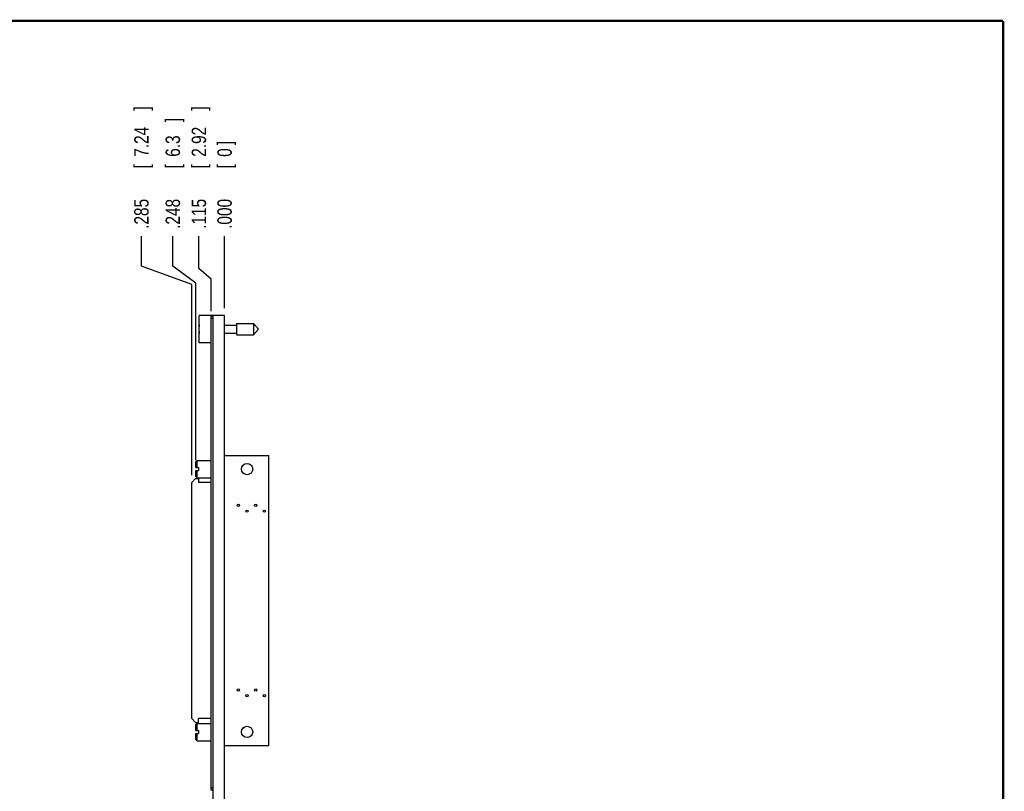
# Model space of a CAD drawing. Header units: inches. Extents: x 0.2 to 16.8, y 0.1 to 10.8.
# Tile 10 of 10: x 8.2 to 16.8, y 4.1 to 10.8. Entities that reach past the tile are written whole.
import ezdxf

# ---------------------------------------------------------------- set-up
doc = ezdxf.new("R2010")
doc.units = ezdxf.units.IN
doc.header["$LTSCALE"] = 0.935
doc.header["$MEASUREMENT"] = 0
doc.layers.get('0').update_dxf_attribs({"linetype": 'CONTINUOUS'})
doc.layers.add('DIMENSIONS', color=7, linetype='CONTINUOUS')
doc.styles.get("Standard").update_dxf_attribs({"font": 'txt', "width": 0.8})
doc.dimstyles.new('DIMSTYLE_1', dxfattribs={"dimtxt": 0.125, "dimasz": 0.18, "dimexe": 0.18, "dimexo": 0.0625, "dimgap": 0.09, "dimtad": 0, "dimtih": 1, "dimtoh": 1, "dimdec": 3, "dimzin": 4, "dimdsep": 46, "dimtxsty": 'STANDARD', "dimblk": '_FILLED', "dimblk1": '_FILLED', "dimblk2": '_FILLED', "dimcen": 0.09, "dimadec": 0, "dimazin": 0, "dimtp": 0.001, "dimtm": 0.001, "dimtfac": 1, "dimtdec": 3, "dimtofl": 0, "dimtmove": 0, "dimatfit": 3, "dimldrblk": '_FILLED', "dimfxl": 1, "dimtolj": 1, "dimtzin": 4, "dimarcsym": 0})

# ---------------------------------------------------------------- blocks, each defined once
blk = doc.blocks.new('*D13')
at = {"layer": 'DIMENSIONS', "color": 2, "linetype": 'CONTINUOUS'}
for p, q in [((9.7749, 8.6104), (9.7749, 8.8922)), ((9.8824, 8.5176), (9.7749, 8.6104)), ((9.8824, 8.2407), (9.8824, 8.5176))]:
    blk.add_line(p, q, dxfattribs=at)
at = {"layer": 'DIMENSIONS', "color": 2, "linetype": 'CONTINUOUS', "width": 0.8}
for s, p in [(']', (9.8374, 9.9797)), ('2.92', (9.8374, 9.5797)), ('[', (9.8374, 9.4797)), ('.115', (9.8374, 8.9547))]:
    blk.add_text(s, height=0.125, rotation=90, dxfattribs=at).set_placement(p)
blk = doc.blocks.new('_FILLED')
at = {"color": 0, "linetype": 'BYBLOCK'}
blk.add_solid([(0, 0), (-1, 0.174), (-1, -0.174)], dxfattribs=at)
blk = doc.blocks.new('*D14')
at = {"layer": 'DIMENSIONS', "color": 2, "linetype": 'CONTINUOUS'}
for p, q in [((9.5486, 8.6303), (9.5486, 8.8922)), ((9.7494, 8.4852), (9.5486, 8.6303)), ((9.7494, 6.9482), (9.7494, 8.4852))]:
    blk.add_line(p, q, dxfattribs=at)
at = {"layer": 'DIMENSIONS', "color": 2, "linetype": 'CONTINUOUS', "width": 0.8}
for s, p in [(']', (9.6111, 9.8797)), ('6.3', (9.6111, 9.5797)), ('[', (9.6111, 9.4797)), ('.248', (9.6111, 8.9547))]:
    blk.add_text(s, height=0.125, rotation=90, dxfattribs=at).set_placement(p)
blk = doc.blocks.new('*D15')
at = {"layer": 'DIMENSIONS', "color": 2, "linetype": 'CONTINUOUS'}
for p, q in [((9.2764, 8.6316), (9.2764, 8.8922)), ((9.7124, 8.4729), (9.2764, 8.6316)), ((9.7124, 6.8186), (9.7124, 8.4729))]:
    blk.add_line(p, q, dxfattribs=at)
at = {"layer": 'DIMENSIONS', "color": 2, "linetype": 'CONTINUOUS', "width": 0.8}
for s, p in [(']', (9.3389, 9.9797)), ('7.24', (9.3389, 9.5797)), ('[', (9.3389, 9.4797)), ('.285', (9.3389, 8.9547))]:
    blk.add_text(s, height=0.125, rotation=90, dxfattribs=at).set_placement(p)
blk = doc.blocks.new('*D16')
at = {"layer": 'DIMENSIONS', "color": 2, "linetype": 'CONTINUOUS'}
blk.add_line((9.9974, 8.2667), (9.9974, 8.8922), dxfattribs=at)
at = {"layer": 'DIMENSIONS', "color": 2, "linetype": 'CONTINUOUS', "width": 0.8}
for s, p in [(']', (10.0599, 9.6797)), ('0', (10.0599, 9.5797)), ('[', (10.0599, 9.4797)), ('.000', (10.0599, 8.9547))]:
    blk.add_text(s, height=0.125, rotation=90, dxfattribs=at).set_placement(p)

msp = doc.modelspace()

# ---------------------------------------------------------------- linework, layer by layer
at = {"color": 7, "linetype": 'CONTINUOUS'}
for p, q in [((9.7774, 7.9677), (9.7774, 8.2047)), ((9.8974, 8.2047), (9.7774, 8.2047)), ((9.8824, 4.0882), (9.8824, 8.1982)), ((9.8974, 8.1982), (9.8824, 8.1982)), ((9.8974, 3.7612), (9.8974, 8.2042)), ((9.9974, 8.2042), (9.8974, 8.2042)), ((9.9974, 3.7612), (9.9974, 8.2042)), ((9.8974, 8.1782), (9.8824, 8.1782)), ((9.9974, 8.1213), (10.1011, 8.1213)), ((10.1011, 8.1354), (10.1011, 8.037)), ((10.1011, 8.1354), (10.2492, 8.1354)), ((10.2492, 8.1354), (10.2492, 8.037)), ((10.2492, 8.1354), (10.2905, 8.0862)), ((9.7774, 8.1), (9.7753, 8.1)), ((9.7753, 8.0724), (9.7774, 8.0724)), ((9.9974, 8.0512), (10.1011, 8.0512)), ((10.1011, 8.037), (10.2492, 8.037)), ((10.2492, 8.037), (10.2905, 8.0862)), ((9.8824, 7.9677), (9.7774, 7.9677)), ((9.7494, 6.9362), (9.7604, 6.9472)), ((9.7494, 6.8857), (9.7494, 6.9362)), ((9.7604, 6.8857), (9.7604, 6.9472)), ((9.7604, 6.9472), (9.8824, 6.9472)), ((9.9974, 6.9903), (10.3817, 6.9903)), ((10.3817, 4.4746), (10.3817, 6.9903)), ((9.7494, 6.8857), (9.7724, 6.8857)), ((9.7494, 6.8082), (9.7494, 6.8587)), ((9.7494, 6.8587), (9.7724, 6.8587)), ((9.7604, 6.7972), (9.7604, 6.8587)), ((9.7724, 6.8857), (9.7724, 6.8587)), ((9.7124, 6.7561), (9.7459, 6.7895)), ((9.7124, 4.7088), (9.7124, 6.7561)), ((9.7459, 6.7895), (9.7714, 6.7895)), ((9.7494, 6.8082), (9.7604, 6.7972)), ((9.7604, 6.7972), (9.8824, 6.7972)), ((9.7714, 6.7895), (9.7714, 6.7561)), ((9.8824, 6.7561), (9.7714, 6.7561)), ((9.7124, 4.7088), (9.7459, 4.6754)), ((9.8824, 4.7088), (9.7714, 4.7088)), ((9.7714, 4.6754), (9.7714, 4.7088)), ((9.7459, 4.6754), (9.7714, 4.6754)), ((9.7494, 4.6562), (9.7604, 4.6672)), ((9.7494, 4.6057), (9.7494, 4.6562)), ((9.7604, 4.6672), (9.8824, 4.6672)), ((9.7604, 4.6057), (9.7604, 4.6672)), ((9.7494, 4.6057), (9.7724, 4.6057)), ((9.7494, 4.5787), (9.7724, 4.5787)), ((9.7494, 4.5282), (9.7494, 4.5787)), ((9.7494, 4.5282), (9.7604, 4.5172)), ((9.7604, 4.5172), (9.7604, 4.5787)), ((9.7724, 4.6057), (9.7724, 4.5787)), ((9.7604, 4.5172), (9.8824, 4.5172)), ((9.9974, 4.4746), (10.3817, 4.4746)), ((9.8974, 4.1082), (9.8824, 4.1082)), ((9.8974, 4.0882), (9.8824, 4.0882))]:
    msp.add_line(p, q, dxfattribs=at)
at = {"color": 7, "linetype": 'CONTINUOUS', "const_width": 0.02}
for points in [[(16.75, 10.7586), (0.25, 10.7586)], [(16.75, 0.2586), (16.75, 10.7586)]]:
    msp.add_lwpolyline(points, dxfattribs=at)
at = {"color": 7, "linetype": 'CONTINUOUS'}
for centre, radius in [((10.1929, 6.8722), 0.0492), ((10.1179, 6.5575), 0.00984), ((10.1929, 6.5075), 0.00984), ((10.2679, 6.5575), 0.00984), ((10.3429, 6.5075), 0.00984), ((10.1179, 4.9575), 0.00984), ((10.2679, 4.9575), 0.00984), ((10.1929, 4.9075), 0.00984), ((10.3429, 4.9075), 0.00984), ((10.1929, 4.5927), 0.0492)]:
    msp.add_circle(centre, radius, dxfattribs=at)
for start, end in [(172.94319, 177.47432), (182.52568, 187.0613)]:
    msp.add_arc((10.0877, 8.0862), 0.3127, start, end, dxfattribs=at)

# ---------------------------------------------------------------- dimensions: what is measured, and where the dimension line sits
at = {"layer": 'DIMENSIONS', "color": 2, "linetype": 'CONTINUOUS'}
for feature_location, offset, dtype, origin, picture, middle in [((9.7124, 6.8186), (-0.436, 2.0736), 0, (9.9974, 8.2042), '*D15', (9.2764, 9.5172)), ((9.8824015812, 8.2407136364), (-0.1074534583, 0.6515), 0, (9.9974015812, 8.2042136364), '*D13', (9.7749481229, 9.5172136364)), ((9.7494, 6.9482), (-0.2008, 1.944), 0, (9.9974, 8.2042), '*D14', (9.5486, 9.4672)), ((9.9974015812, 8.2667136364), (0, 0.6255), 1, (9.9974015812, 8.2042136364), '*D16', (9.9974015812, 9.3672136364))]:
    dim = msp.add_ordinate_dim(feature_location=feature_location, offset=offset, dtype=dtype, origin=origin, dimstyle='DIMSTYLE_1', dxfattribs=at)
    dim.commit()
    dim.dimension.update_dxf_attribs({"geometry": picture, "text_midpoint": middle})

doc.saveas('drawing.dxf')
